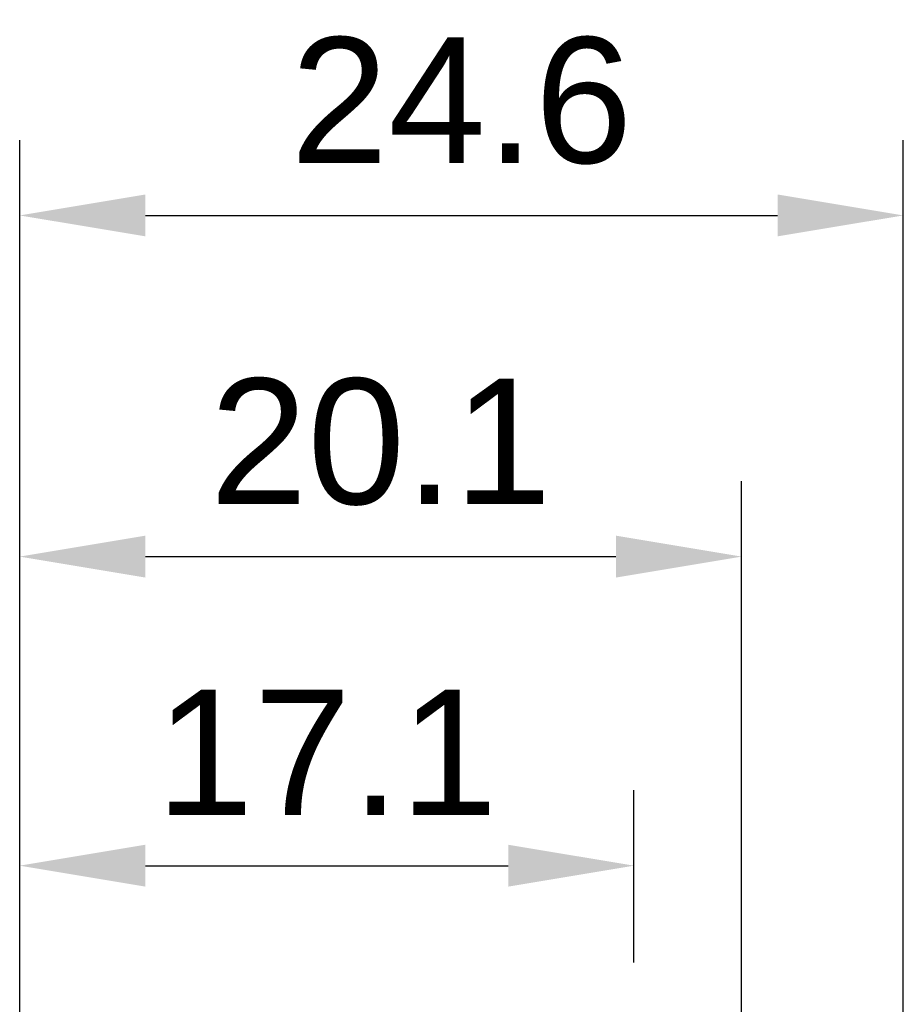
# Model space of a CAD drawing. Header units: millimetres. Extents: x 0 to 420, y 0 to 297.
# Tile 86 of 93: x 179 to 204, y 213 to 240. Entities that reach past the tile are written whole.
import ezdxf

# ---------------------------------------------------------------- set-up
doc = ezdxf.new("R2010")
doc.units = ezdxf.units.MM
doc.header["$LTSCALE"] = 0.75
doc.layers.add('FD_Dimensions', color=7, linetype='Continuous', lineweight=25)
doc.styles.get("Standard").update_dxf_attribs({"font": 'arial.ttf'})
doc.dimstyles.new('Dim-ISO-25', dxfattribs={"dimtxt": 3.5, "dimasz": 3.5, "dimexe": 2.1, "dimexo": 2.1, "dimgap": 1.4, "dimtad": 1, "dimzin": 12, "dimdsep": 46, "dimtxsty": 'Standard', "dimcen": 0, "dimazin": 3, "dimtp": 0.1, "dimtm": 0.1, "dimtfac": 0.714286, "dimtmove": 0, "dimatfit": 3, "dimfxl": 1, "dimtzin": 12, "dimarcsym": 0})

# ---------------------------------------------------------------- blocks, each defined once
blk = doc.blocks.new('*D36')
at = {"layer": 'Defpoints', "color": 0, "transparency": 16777216}
for p in [(203.619897, 234.519927), (179.019897, 192.519927), (203.619897, 185.50414)]:
    blk.add_point(p, dxfattribs=at)
at = {"layer": 'FD_Dimensions', "color": 0, "lineweight": -2, "transparency": 16777216}
for p, q in [((179.019897, 194.619927), (179.019897, 236.619927)), ((203.619897, 187.60414), (203.619897, 236.619927)), ((182.519897, 234.519927), (200.119897, 234.519927))]:
    blk.add_line(p, q, dxfattribs=at)
at = {"layer": 'FD_Dimensions', "color": 0, "transparency": 16777216}
for points in [[(182.519897, 235.103261), (182.519897, 233.936594), (179.019897, 234.519927)], [(200.119897, 235.103261), (200.119897, 233.936594), (203.619897, 234.519927)]]:
    blk.add_solid(points, dxfattribs=at)
at = {"layer": 'FD_Dimensions', "color": 0, "transparency": 16777216, "insert": (191.319897, 237.706933), "char_height": 3.5, "attachment_point": 5}
blk.add_mtext('24.6', dxfattribs=at)
blk = doc.blocks.new('*D37')
at = {"layer": 'Defpoints', "color": 0, "transparency": 16777216}
for p in [(199.119897, 225.015219), (179.019897, 193.515219), (199.119897, 188.108598)]:
    blk.add_point(p, dxfattribs=at)
at = {"layer": 'FD_Dimensions', "color": 0, "lineweight": -2, "transparency": 16777216}
for p, q in [((179.019897, 195.615219), (179.019897, 227.115219)), ((199.119897, 190.208598), (199.119897, 227.115219)), ((182.519897, 225.015219), (195.619897, 225.015219))]:
    blk.add_line(p, q, dxfattribs=at)
at = {"layer": 'FD_Dimensions', "color": 0, "transparency": 16777216}
for points in [[(182.519897, 225.598552), (182.519897, 224.431886), (179.019897, 225.015219)], [(195.619897, 225.598552), (195.619897, 224.431886), (199.119897, 225.015219)]]:
    blk.add_solid(points, dxfattribs=at)
at = {"layer": 'FD_Dimensions', "color": 0, "transparency": 16777216, "insert": (189.069897, 228.202225), "char_height": 3.5, "attachment_point": 5}
blk.add_mtext('20.1', dxfattribs=at)
blk = doc.blocks.new('*D38')
at = {"layer": 'Defpoints', "color": 0, "transparency": 16777216}
for p in [(196.119897, 216.405562), (196.119897, 211.608598), (179.019897, 200.74665)]:
    blk.add_point(p, dxfattribs=at)
at = {"layer": 'FD_Dimensions', "color": 0, "lineweight": -2, "transparency": 16777216}
for p, q in [((179.019897, 202.84665), (179.019897, 218.505562)), ((196.119897, 213.708598), (196.119897, 218.505562)), ((182.519897, 216.405562), (192.619897, 216.405562))]:
    blk.add_line(p, q, dxfattribs=at)
at = {"layer": 'FD_Dimensions', "color": 0, "transparency": 16777216}
for points in [[(182.519897, 216.988895), (182.519897, 215.822229), (179.019897, 216.405562)], [(192.619897, 216.988895), (192.619897, 215.822229), (196.119897, 216.405562)]]:
    blk.add_solid(points, dxfattribs=at)
at = {"layer": 'FD_Dimensions', "color": 0, "transparency": 16777216, "insert": (187.569897, 219.562724), "char_height": 3.5, "attachment_point": 5}
blk.add_mtext('17.1', dxfattribs=at)

msp = doc.modelspace()

# ---------------------------------------------------------------- dimensions: what is measured, and where the dimension line sits
at = {"layer": 'FD_Dimensions'}
for base, p1, p2, picture, middle in [((203.62, 234.52), (179.02, 192.52), (203.62, 185.504), '*D36', (191.32, 237.707)), ((199.12, 225.015), (179.02, 193.515), (199.12, 188.109), '*D37', (189.07, 228.202)), ((196.12, 216.406), (179.02, 200.747), (196.12, 211.609), '*D38', (187.57, 219.563))]:
    dim = msp.add_linear_dim(base=base, p1=p1, p2=p2, dimstyle='Dim-ISO-25', override={"dimlfac": 1, "dimclrd": 0, "dimclre": 0}, dxfattribs=at)
    dim.commit()
    dim.dimension.update_dxf_attribs({"geometry": picture, "text_midpoint": middle})

doc.saveas('drawing.dxf')
